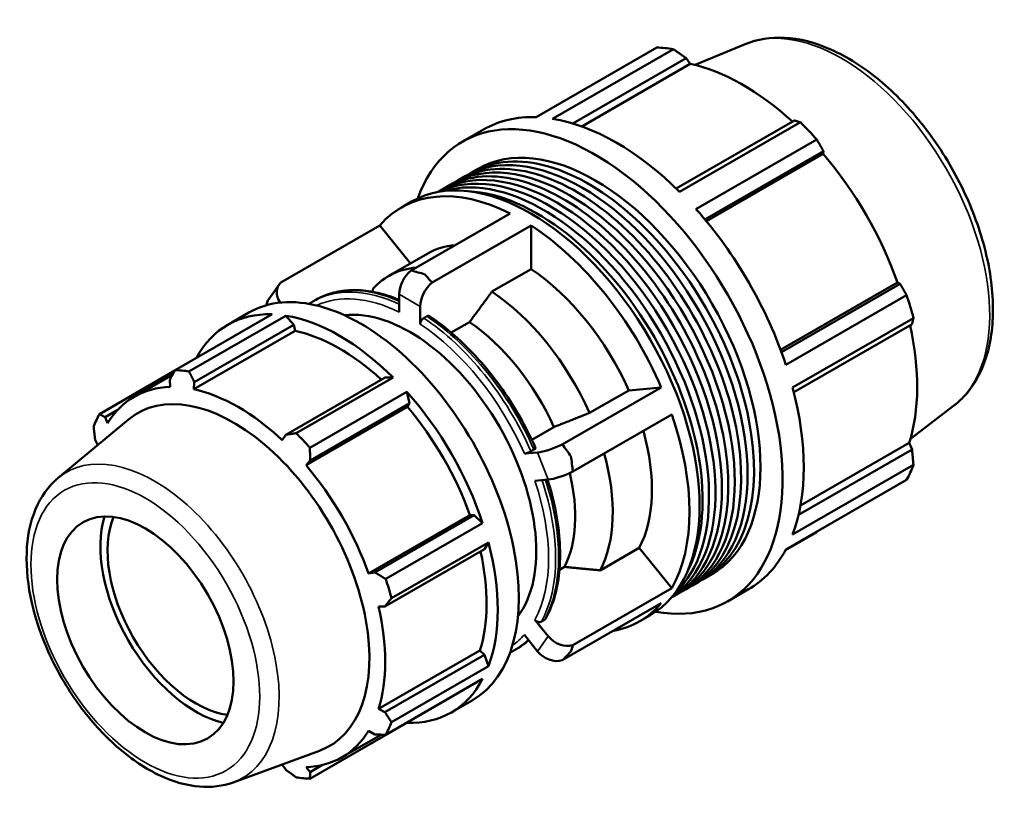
# Model space of a CAD drawing. Header units: millimetres. Extents: x -292 to 1112, y -48 to 828.
# Tile 8 of 8: x 864 to 1112, y 632 to 828. Entities that reach past the tile are written whole.
import ezdxf

# ---------------------------------------------------------------- set-up
doc = ezdxf.new("R2010")
doc.units = ezdxf.units.MM
doc.layers.add('Visible (ISO)', color=7, linetype='Continuous', lineweight=50)
doc.layers.add('Visible Narrow (ISO)', color=7, linetype='Continuous', lineweight=35)

msp = doc.modelspace()

# ---------------------------------------------------------------- linework, layer by layer
at = {"layer": 'Visible (ISO)'}
for p, q in [((994.271, 803.076), (1024.773, 820.641)), ((1047.075, 821.506), (1034.413, 816.242)), ((1028.909, 820.24), (998.407, 802.675)), ((1003.501, 801.495), (1032.118, 817.974)), ((1032.118, 817.974), (1033.178, 816.526)), ((1005.772, 800.743), (1033.178, 816.526)), ((1059.471, 802.223), (1029.633, 785.04)), ((1030.491, 784.199), (1060.992, 801.764)), ((975.687, 796.891), (981.014, 799.958)), ((1065.128, 797.402), (1034.627, 779.837)), ((1036.856, 777.256), (1066.795, 794.497)), ((1037.25, 776.782), (1066.772, 793.782)), ((1066.795, 794.497), (1066.772, 793.782)), ((974.762, 787.235), (976.386, 788.17)), ((978.009, 789.105), (979.633, 790.04)), ((971.515, 785.365), (973.138, 786.3)), ((969.409, 784.152), (969.891, 784.43)), ((960.25, 780.27), (962.796, 781.736)), ((962.677, 764.353), (987.678, 778.75)), ((954.819, 775.738), (929.818, 761.341)), ((954.819, 775.738), (962.547, 766.13)), ((993.005, 775.683), (968.004, 761.285)), ((993.005, 775.683), (993.005, 764.7)), ((957.038, 762.957), (966.937, 768.657)), ((993.005, 764.7), (983.106, 758.999)), ((926.766, 757.081), (929.429, 760.881)), ((1055.984, 744.327), (1085.509, 761.329)), ((1086.137, 760.997), (1056.196, 743.755)), ((1085.509, 761.329), (1086.137, 760.997)), ((959.677, 753.849), (959.677, 758.34)), ((937.855, 756.469), (938.619, 756.908)), ((1057.314, 740.543), (1087.815, 758.107)), ((903.125, 739.18), (927.595, 753.271)), ((916.415, 750.642), (921.742, 753.71)), ((965.004, 755.272), (965.004, 750.781)), ((931.083, 752.933), (906.613, 738.842)), ((933.078, 750.613), (931.083, 752.933)), ((966.658, 752.767), (965.895, 752.327)), ((977.449, 751.311), (972.831, 748.652)), ((1089.528, 752.339), (1059.027, 734.774)), ((1059.329, 733.597), (1089.17, 750.782)), ((933.438, 749.084), (907.838, 734.342)), ((907.962, 736.15), (933.078, 750.613)), ((933.438, 749.084), (933.078, 750.613)), ((903.056, 739.055), (883.994, 728.078)), ((902.513, 738.072), (892.789, 732.473)), ((901.786, 736.749), (901.855, 734.922)), ((907.838, 734.342), (907.962, 736.15)), ((956.144, 737.33), (931.028, 722.867)), ((933.669, 723.262), (958.138, 737.353)), ((958.138, 737.353), (956.144, 737.33)), ((961.626, 733.674), (937.157, 719.583)), ((962.32, 730.815), (961.626, 733.674)), ((1000.862, 720.429), (1025.864, 734.827)), ((1007.738, 728.372), (1017.637, 734.073)), ((1017.637, 734.073), (1025.864, 734.827)), ((885.475, 727.284), (888.505, 729.028)), ((961.767, 729.905), (936.167, 715.163)), ((937.205, 716.352), (962.32, 730.815)), ((961.767, 729.905), (962.32, 730.815)), ((1099.679, 730.158), (1088.771, 721.848)), ((873.526, 711.903), (891.346, 726.727)), ((886.054, 725.753), (885.475, 727.284)), ((1028.527, 727.959), (1003.526, 713.562)), ((993.169, 721.589), (998.762, 724.81)), ((882.917, 721.616), (883.575, 720.262)), ((931.028, 722.867), (930.184, 721.474)), ((992.953, 718.683), (993.717, 719.123)), ((1089.17, 719.157), (1060.536, 702.667)), ((1061.016, 704.999), (1088.448, 720.796)), ((1088.448, 720.796), (1089.17, 719.157)), ((936.167, 715.163), (937.205, 716.352)), ((991.288, 718.099), (994.652, 718.407)), ((1059.027, 697.68), (1089.528, 715.244)), ((997.316, 711.54), (993.952, 711.232)), ((1087.815, 711.449), (1057.314, 693.884)), ((977.567, 702.537), (951.968, 687.795)), ((978.631, 702.565), (953.515, 688.102)), ((978.631, 702.565), (977.567, 702.537)), ((980.758, 700.538), (978.631, 702.565)), ((956.288, 686.446), (980.758, 700.538)), ((1057.235, 693.738), (1065.128, 698.283)), ((956.074, 679.487), (981.189, 693.95)), ((982.202, 695.673), (957.732, 681.582)), ((981.189, 693.95), (982.202, 695.673)), ((1010.401, 688.619), (1020.301, 694.32)), ((1020.301, 694.32), (1028.527, 684.091)), ((1000.155, 688.756), (1001.426, 689.488)), ((953.515, 688.102), (951.968, 687.795)), ((1036.989, 686.685), (1038.612, 687.62)), ((1003.526, 669.694), (1028.527, 684.091)), ((1030.495, 682.945), (1032.118, 683.88)), ((1033.742, 684.815), (1035.365, 685.75)), ((1042.558, 680.769), (1047.884, 683.836)), ((1028.388, 681.732), (1028.871, 682.01)), ((954.446, 679.45), (956.074, 679.487)), ((1025.864, 680.291), (1000.862, 665.894)), ((1020.433, 675.76), (1022.979, 677.226)), ((993.952, 676.14), (997.316, 671.958)), ((995.616, 675.691), (996.38, 676.131)), ((994.652, 668.158), (991.288, 672.34)), ((988.607, 668.337), (989.371, 668.777)), ((980.046, 668.356), (954.446, 653.615)), ((981.189, 667.282), (956.074, 652.819)), ((981.189, 667.282), (980.046, 668.356)), ((982.202, 664.392), (981.189, 667.282)), ((957.732, 650.301), (982.202, 664.392)), ((980.758, 661.191), (956.288, 647.1)), ((972.806, 652.718), (978.133, 655.786)), ((956.074, 652.819), (954.446, 653.615)), ((937.157, 635.998), (961.626, 650.089)), ((961.626, 650.089), (961.662, 650.195)), ((955.157, 647.119), (945.233, 641.404)), ((951.968, 648.124), (953.515, 647.151)), ((917.773, 635.068), (939.539, 643.04)), ((930.184, 639.534), (931.028, 638.284)), ((937.205, 637.685), (936.167, 638.954)), ((940.311, 639.474), (937.205, 637.685))]:
    msp.add_line(p, q, dxfattribs=at)
for centre, major_axis, ratio, start_param, end_param in [((1044.951, 759.462), (-33.435, 58.061), 0.5780931, 5.8451561, 5.9396837), ((1046.427, 760.312), (31.095, -53.997), 0.5780931, 2.0696433, 2.6635608), ((1009.122, 738.83), (-33.435, 58.061), 0.5780931, 2.6879391, 6.7368389), ((1014.449, 741.897), (-33.435, 58.061), 0.5780931, 5.9396837, 6.2831853), ((1014.449, 741.897), (33.435, -58.061), 0.5780931, 2.0126929, 2.7035635), ((1044.951, 759.462), (33.435, -58.061), 0.5780931, 1.9181653, 2.0126929), ((1009.122, 738.83), (-29.49, 51.21), 0.5780931, 3.1415927, 6.2831853), ((1002.628, 735.09), (-29.49, 51.21), 0.5780931, 3.1415927, 6.2831853), ((1005.875, 736.96), (-29.49, 51.21), 0.5780931, 3.1415927, 6.2831853), ((999.381, 733.22), (-29.49, 51.21), 0.5780931, 3.1415927, 6.2831853), ((1004.252, 736.025), (-29.49, 51.21), 0.5780931, 3.1141687, 6.3106092), ((1007.499, 737.895), (-29.49, 51.21), 0.5780931, 3.1141687, 6.3106092), ((1046.427, 760.312), (31.095, -53.997), 0.5780931, 1.2672974, 1.8781627), ((997.758, 732.285), (-29.49, 51.21), 0.5780931, 3.1846547, 6.2401233), ((1001.005, 734.155), (-29.49, 51.21), 0.5780931, 3.1141687, 6.3106092), ((996.134, 731.35), (-29.49, 51.21), 0.5780931, 3.2751134, 6.1496646), ((992.887, 729.481), (-30.092, 52.255), 0.5780931, 3.1415927, 6.2831853), ((990.342, 728.015), (-30.092, 52.255), 0.5780931, 5.562227, 6.4844123), ((994.511, 730.416), (-29.49, 51.21), 0.5780931, 3.4975738, 5.9272042), ((1014.449, 741.897), (33.435, -58.061), 0.5780931, 1.2272947, 1.9181653), ((990.342, 728.015), (30.092, -52.255), 0.5780931, 1.3734368, 2.2956221), ((990.342, 728.015), (-23.405, 40.643), 0.5780931, 6.0208789, 6.2831853), ((980.442, 722.314), (-23.405, 40.643), 0.5780931, 6.0208789, 6.4665191), ((963.467, 760.522), (-2.675, -4.645), 0.5780931, 4.1350606, 5.4958534), ((990.342, 728.015), (23.405, -40.643), 0.5780931, 1.39133, 2.2777289), ((949.938, 704.748), (28.195, -48.962), 0.5780931, 0, 3.1415927), ((933.818, 757.804), (-4.389, 3.076), 0.7877574, 6.1406085, 7.3601744), ((968.794, 757.455), (2.675, 4.645), 0.5780931, 0.993468, 2.3542608), ((980.442, 722.314), (23.405, -40.643), 0.5780931, 1.39133, 2.2777289), ((931.155, 754.005), (-4.389, 3.076), 0.7877574, 0, 0.383243), ((1044.951, 759.462), (33.435, -58.061), 0.5780931, 1.1327672, 1.2272947), ((944.611, 701.68), (-28.195, 48.962), 0.5780931, 5.9396837, 6.6266869), ((962.34, 711.89), (-22.556, 39.17), 0.5780931, 3.3835622, 6.0412157), ((944.611, 701.68), (-28.195, 48.962), 0.5780931, 5.1542856, 5.8451561), ((974.785, 719.056), (20.71, -35.963), 0.5780931, 1.4018188, 2.2672401), ((944.611, 701.68), (-26.222, 45.535), 0.5780931, 5.211236, 5.8051535), ((1046.427, 760.312), (31.095, -53.997), 0.5780931, 0.4818993, 1.0759774), ((920.141, 687.589), (-28.195, 48.962), 0.5780931, 5.8451561, 5.9396837), ((919.011, 686.938), (-26.222, 45.535), 0.5780931, 5.9796864, 6.5905516), ((917.863, 686.277), (-24.217, 42.053), 0.5780931, 3.041858, 6.3829199), ((919.011, 686.938), (-26.222, 45.535), 0.5780931, 5.1942882, 5.8051535), ((944.611, 701.68), (-28.195, 48.962), 0.5780931, 4.3688874, 5.059758), ((1014.449, 741.897), (33.435, -58.061), 0.5780931, 0.4418966, 1.1327672), ((944.611, 701.68), (-26.222, 45.535), 0.5780931, 4.4088901, 5.0197553), ((920.141, 687.589), (-28.195, 48.962), 0.5780931, 0.347369, 0.4418966), ((990.342, 728.015), (30.092, -52.255), 0.5780931, 0.3262392, 1.2484245), ((990.342, 728.015), (23.405, -40.643), 0.5780931, 0.3441324, 1.1512608), ((920.141, 687.589), (28.195, -48.962), 0.5780931, 1.9181653, 2.0126929), ((998.442, 720.59), (-4.997, -1.938), 0.2096643, 0.6325883, 1.9933811), ((980.442, 722.314), (23.405, -40.643), 0.5780931, 0.3441324, 1.1512608), ((919.011, 686.938), (-26.222, 45.535), 0.5780931, 4.4088901, 5.0197553), ((1001.106, 713.722), (4.997, 1.938), 0.2096643, 3.774181, 5.1349738), ((1044.951, 759.462), (33.435, -58.061), 0.5780931, 0.347369, 0.4418966), ((974.785, 719.056), (20.71, -35.963), 0.5780931, 0.3546212, 1.0942318), ((908.317, 680.78), (-16.982, 29.49), 0.5780931, 0.4883516, 2.6532411), ((908.317, 680.78), (-15.72, 27.297), 0.5780931, 0.4151005, 2.7264921), ((944.611, 701.68), (-28.195, 48.962), 0.5780931, 3.5834892, 4.2743598), ((1014.449, 741.897), (33.435, -58.061), 0.5780931, 0, 0.347369), ((944.611, 701.68), (-26.222, 45.535), 0.5780931, 3.6234919, 4.2175701), ((920.141, 687.589), (28.195, -48.962), 0.5780931, 1.1327672, 1.2272947), ((919.011, 686.938), (-26.222, 45.535), 0.5780931, 3.6234919, 4.2343571), ((990.342, 728.015), (30.092, -52.255), 0.5780931, 6.0819584, 6.4844123), ((1001.106, 674.14), (-4.389, 3.076), 0.7877574, 1.218216, 2.5790088), ((998.442, 670.34), (4.389, -3.076), 0.7877574, 4.3598087, 5.7206015), ((944.611, 701.68), (28.195, -48.962), 0.5780931, 5.9396837, 6.6305543), ((920.141, 687.589), (28.195, -48.962), 0.5780931, 0.347369, 0.4418966), ((919.011, 686.938), (26.222, -45.535), 0.5780931, 5.9796864, 6.5905516), ((919.011, 686.938), (26.222, -45.535), 0.5780931, 5.8013271, 5.8051535), ((920.141, 687.589), (28.195, -48.962), 0.5780931, 5.8451561, 5.9396837)]:
    msp.add_ellipse(centre, major_axis=major_axis, ratio=ratio, start_param=start_param, end_param=end_param, dxfattribs=at)
msp.add_ellipse((895.589, 673.451), major_axis=(15.72, -27.297), ratio=0.5780931, dxfattribs=at)
for points, knots in [([(1047.075, 821.506), (1050.127, 822.775), (1053.506, 823.299), (1060.799, 822.92), (1064.739, 821.891), (1072.824, 818.316), (1076.973, 815.673), (1084.917, 809.091), (1088.709, 805.145), (1095.556, 796.385), (1098.612, 791.577), (1103.712, 781.56), (1105.755, 776.353), (1108.627, 766.014), (1109.45, 760.884), (1109.734, 751.174), (1109.192, 746.593), (1106.678, 738.563), (1104.736, 735.075), (1101.356, 731.544), (1100.543, 730.815), (1099.679, 730.158)], [5.5742533, 5.5742533, 5.5742533, 5.5742533, 5.857764, 5.857764, 6.1680699, 6.1680699, 6.4983319, 6.4983319, 6.8299258, 6.8299258, 7.1596233, 7.1596233, 7.4888896, 7.4888896, 7.8195239, 7.8195239, 8.1515774, 8.1515774, 8.4736785, 8.4736785, 8.566781, 8.566781, 8.566781, 8.566781]), ([(938.619, 756.908), (939.882, 757.636), (941.235, 758.208), (944.08, 759.027), (945.572, 759.275), (948.659, 759.447), (950.253, 759.371), (953.509, 758.905), (955.171, 758.515), (957.788, 757.673), (958.731, 757.325), (959.677, 756.931)], [5.49972085, 5.49972085, 5.49972085, 5.49972085, 5.64148766, 5.64148766, 5.78325447, 5.78325447, 5.92502129, 5.92502129, 6.0667881, 6.0667881, 6.14580842, 6.14580842, 6.14580842, 6.14580842]), ([(965.895, 752.327), (965.785, 752.264), (965.655, 752.16), (965.452, 751.945), (965.343, 751.797), (965.187, 751.527), (965.114, 751.358), (965.029, 751.074), (965.004, 750.909), (965.004, 750.781)], [0, 0, 0, 0, 0.0466087, 0.0466087, 0.093283, 0.093283, 0.14003889, 0.14003889, 0.18686596, 0.18686596, 0.18686596, 0.18686596]), ([(967.309, 752.814), (967.302, 752.819), (967.295, 752.823), (967.21, 752.873), (967.1, 752.894), (966.897, 752.875), (966.768, 752.83), (966.658, 752.767)], [-0.097439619, -0.097439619, -0.097439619, -0.097439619, -0.093283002, -0.093283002, -0.046608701, -0.046608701, 0, 0, 0, 0]), ([(967.309, 752.814), (969.452, 751.395), (971.574, 749.765), (975.715, 746.136), (977.733, 744.138), (981.604, 739.835), (983.457, 737.532), (986.941, 732.691), (988.572, 730.154), (991.56, 724.926), (992.918, 722.235), (994.118, 719.51)], [0.07472916, 0.07472916, 0.07472916, 0.07472916, 0.25423998, 0.25423998, 0.4337508, 0.4337508, 0.61326162, 0.61326162, 0.79277244, 0.79277244, 0.97228326, 0.97228326, 0.97228326, 0.97228326]), ([(991.288, 718.099), (991.384, 718.108), (991.522, 718.133), (991.783, 718.198), (991.952, 718.249), (992.242, 718.351), (992.415, 718.42), (992.692, 718.543), (992.843, 718.62), (992.953, 718.683)], [-0.18686596, -0.18686596, -0.18686596, -0.18686596, -0.14003889, -0.14003889, -0.093283, -0.093283, -0.0466087, -0.0466087, 0, 0, 0, 0]), ([(993.717, 719.123), (993.827, 719.186), (993.934, 719.258), (994.064, 719.369), (994.11, 719.426), (994.124, 719.481), (994.123, 719.496), (994.117, 719.509)], [0, 0, 0, 0, 0.0466087, 0.0466087, 0.093283, 0.093283, 0.11260493, 0.11260493, 0.11260493, 0.11260493]), ([(917.773, 635.068), (915.132, 634.1), (912.245, 633.762), (906.024, 634.266), (902.669, 635.233), (895.807, 638.44), (892.3, 640.767), (885.623, 646.493), (882.455, 649.895), (876.774, 657.4), (874.258, 661.497), (870.101, 669.998), (868.46, 674.401), (866.218, 683.123), (865.622, 687.44), (865.603, 695.593), (866.182, 699.431), (868.572, 706.085), (870.342, 708.946), (872.958, 711.415), (873.239, 711.663), (873.526, 711.903)], [2.4578628, 2.4578628, 2.4578628, 2.4578628, 2.7372279, 2.7372279, 3.0479167, 3.0479167, 3.3804812, 3.3804812, 3.7141474, 3.7141474, 4.045635, 4.045635, 4.376789, 4.376789, 4.7097176, 4.7097176, 5.0438235, 5.0438235, 5.3628028, 5.3628028, 5.3999862, 5.3999862, 5.3999862, 5.3999862]), ([(997.148, 711.525), (997.909, 709.141), (998.539, 706.761), (999.6, 701.702), (999.984, 699.034), (1000.368, 693.863), (1000.369, 691.362), (999.979, 686.602), (999.59, 684.343), (998.424, 680.14), (997.648, 678.194), (996.685, 676.439)], [1.14626167, 1.14626167, 1.14626167, 1.14626167, 1.30168224, 1.30168224, 1.48128146, 1.48128146, 1.66088068, 1.66088068, 1.8404799, 1.8404799, 2.02007911, 2.02007911, 2.02007911, 2.02007911]), ([(996.38, 676.131), (996.49, 676.194), (996.597, 676.296), (996.67, 676.413), (996.677, 676.426), (996.685, 676.439)], [0, 0, 0, 0, 0.046608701, 0.046608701, 0.052236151, 0.052236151, 0.052236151, 0.052236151]), ([(993.952, 676.14), (994.047, 676.021), (994.186, 675.896), (994.446, 675.725), (994.615, 675.649), (994.906, 675.571), (995.079, 675.555), (995.355, 675.581), (995.507, 675.628), (995.616, 675.691)], [-0.18686596, -0.18686596, -0.18686596, -0.18686596, -0.14003889, -0.14003889, -0.093283, -0.093283, -0.0466087, -0.0466087, 0, 0, 0, 0]), ([(992.394, 670.966), (992.339, 670.917), (992.285, 670.868), (991.933, 670.561), (991.629, 670.313), (991.007, 669.837), (990.689, 669.61), (990.04, 669.177), (989.708, 668.971), (989.371, 668.777)], [2.23737323, 2.23737323, 2.23737323, 2.23737323, 2.24441065, 2.24441065, 2.2823165, 2.2823165, 2.32022235, 2.32022235, 2.3581282, 2.3581282, 2.3581282, 2.3581282])]:
    msp.add_open_spline(points, degree=3, knots=knots, dxfattribs=at)
for points, weights in [([(1032.118, 817.974), (1030.554, 819.089), (1028.909, 820.24)], [1.00297376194, 1.00189479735, 1]), ([(1060.992, 801.764), (1060.224, 802.003), (1059.471, 802.223)], [1, 1.00189479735, 1.00297376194]), ([(1066.795, 794.497), (1065.987, 795.925), (1065.128, 797.402)], [1.00297376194, 1.00189479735, 1]), ([(1087.815, 758.107), (1086.967, 759.586), (1086.137, 760.997)], [1, 1.00189479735, 1.00297376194]), ([(953.146, 759.809), (953.013, 759.39), (952.882, 758.976)], [1, 1.00020136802, 1.00035970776]), ([(983.106, 758.999), (980.103, 754.92), (977.449, 751.311)], [1, 1.00188476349, 1]), ([(1089.17, 750.782), (1089.354, 751.549), (1089.528, 752.339)], [1.00297376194, 1.00189479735, 1]), ([(901.786, 736.749), (902.436, 737.936), (903.125, 739.18)], [1.00243687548, 1.001626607, 1]), ([(906.613, 738.842), (907.295, 737.465), (907.962, 736.15)], [1, 1.001626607, 1.00243687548]), ([(883.994, 728.078), (884.744, 727.669), (885.475, 727.284)], [1, 1.001626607, 1.00243687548]), ([(998.762, 724.81), (1002.975, 726.481), (1007.738, 728.372)], [1, 1.00188476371, 1]), ([(882.917, 721.616), (882.731, 723.209), (882.549, 724.877)], [1.00243687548, 1.001626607, 1]), ([(931.028, 722.867), (932.315, 723.057), (933.669, 723.262)], [1.00243687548, 1.001626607, 1]), ([(937.157, 719.583), (937.175, 717.931), (937.205, 716.352)], [1, 1.001626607, 1.00243687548]), ([(1089.528, 715.244), (1089.354, 717.245), (1089.17, 719.157)], [1, 1.00189479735, 1.00297376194]), ([(1065.128, 698.283), (1065.172, 698.359), (1065.215, 698.434)], [1, 1.00009545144, 1.00018883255]), ([(1001.426, 689.488), (1005.638, 689.079), (1010.401, 688.619)], [1, 1.00188476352, 1]), ([(953.515, 688.102), (954.867, 687.287), (956.288, 686.446)], [1.00243687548, 1.001626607, 1]), ([(957.732, 681.582), (956.88, 680.51), (956.074, 679.487)], [1, 1.001626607, 1.00243687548]), ([(956.074, 652.819), (956.88, 651.582), (957.732, 650.301)], [1.00243687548, 1.001626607, 1]), ([(956.288, 647.1), (954.867, 647.122), (953.515, 647.151)], [1, 1.001626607, 1.00243687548]), ([(933.669, 636.336), (932.315, 637.326), (931.028, 638.284)], [1, 1.001626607, 1.00243687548]), ([(937.205, 637.685), (937.175, 636.855), (937.157, 635.998)], [1.00243687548, 1.001626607, 1])]:
    msp.add_rational_spline(points, weights, degree=2, dxfattribs=at)
for points in [[(966.13, 763.37), (965.026, 763.714), (963.862, 764.047), (962.677, 764.353)], [(968.004, 761.285), (967.356, 762.034), (966.727, 762.735), (966.13, 763.37)], [(936.948, 755.909), (937.245, 756.105), (937.548, 756.291), (937.855, 756.469)], [(1003.056, 717.457), (1002.374, 718.413), (1001.637, 719.41), (1000.862, 720.429)], [(1003.526, 713.562), (1003.387, 714.899), (1003.229, 716.208), (1003.056, 717.457)], [(1003.056, 668.159), (1003.229, 668.622), (1003.387, 669.135), (1003.526, 669.694)], [(988.607, 668.337), (988.299, 668.16), (987.986, 667.992), (987.668, 667.833)], [(1000.862, 665.894), (1001.637, 666.639), (1002.374, 667.402), (1003.056, 668.159)]]:
    msp.add_open_spline(points, degree=3, dxfattribs=at)
at = {"layer": 'Visible Narrow (ISO)'}
for p, q in [((959.677, 758.34), (965.004, 755.272)), ((994.652, 718.407), (997.316, 711.54)), ((997.316, 671.958), (994.652, 668.158))]:
    msp.add_line(p, q, dxfattribs=at)
for centre, major_axis, start_param, end_param in [((1071.406, 774.696), (-26.375, 45.801), 3.2161251, 6.2086528), ((963.231, 712.403), (-25.376, 44.066), 5.5987354, 6.2831853), ((963.995, 712.843), (-25.376, 44.066), 5.6201032, 6.2831853), ((962.34, 711.89), (-24.747, 42.974), 5.5757503, 6.2342341), ((962.34, 711.89), (24.747, -42.974), 1.38696, 2.2820988), ((963.231, 712.403), (-25.376, 44.066), 4.5266653, 5.4255789), ((963.995, 712.843), (25.376, -44.066), 1.3850726, 2.2839862), ((897.872, 674.765), (22.234, -38.609), 6.1834507, 9.5245126), ((962.34, 711.89), (24.747, -42.974), 0.3397625, 1.2349012), ((963.231, 712.403), (25.376, -44.066), 0.3378751, 1.2277739), ((963.995, 712.843), (25.376, -44.066), 0.3378751, 1.2200417), ((962.34, 711.89), (24.747, -42.974), 0.0489512, 0.1877037), ((963.231, 712.403), (25.376, -44.066), 0, 0.1556833), ((963.995, 712.843), (25.376, -44.066), 0, 0.1265214)]:
    msp.add_ellipse(centre, major_axis=major_axis, ratio=0.5780931, start_param=start_param, end_param=end_param, dxfattribs=at)
msp.add_ellipse((895.589, 673.451), major_axis=(20.381, -35.391), ratio=0.5780931, dxfattribs=at)

doc.saveas('drawing.dxf')
